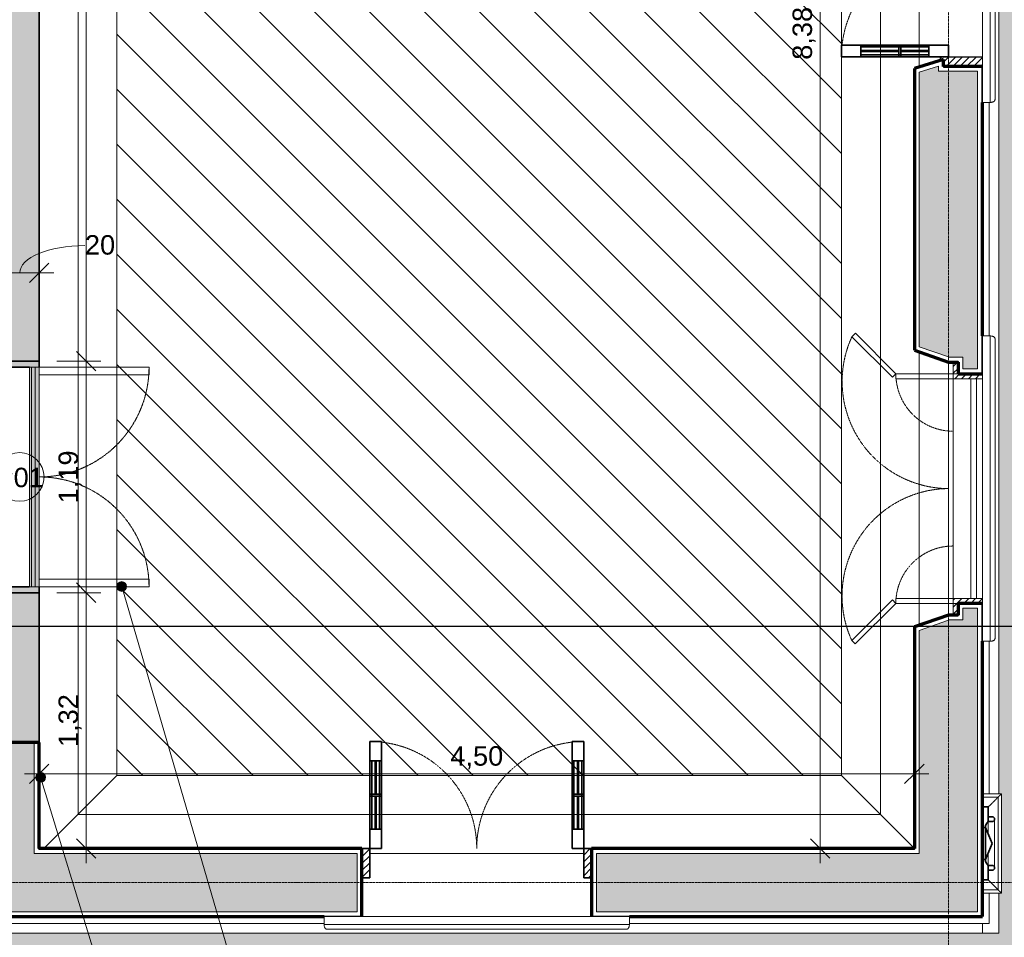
# Model space of a CAD drawing. Header units: millimetres. Extents: x -34717 to 9622, y -21919 to 4394.
# Tile 36 of 67: x -1601 to 3461, y -18455 to -13738. Entities that reach past the tile are written whole.
import ezdxf

# ---------------------------------------------------------------- set-up
doc = ezdxf.new("R2010")
doc.units = ezdxf.units.MM
for name, pattern in [('_Tracejado médio', [4, 3, -1]), ('_Tracejado pequeno', [2.25, 1.5, -0.75]), ('_Traço - ponto', [16, 12, -2, 0, -2])]:
    doc.linetypes.add(name, pattern=pattern)
for name, color, linetype, lineweight in [('A-ANNO-DIMS', 211, 'Continuous', 9), ('A-ANNO-DIMS-50', 211, 'Continuous', 9), ('A-DOOR', 31, 'Continuous', 25), ('A-DOOR-FRAM', 31, 'Continuous', 25), ('A-DOOR-HDLN', 31, 'Continuous', 25), ('A-DOOR-IDEN', 31, 'Continuous', 9), ('A-FLOR', 192, 'Continuous', 25), ('A-FLOR-PATT', 8, 'Continuous', 25), ('A-GENM', 13, 'Continuous', 25), ('A-GLAZ', 151, 'Continuous', 18), ('A-GLAZ-HDLN', 1, '_Tracejado pequeno', 18), ('A-WALL', 113, 'Continuous', 25), ('A-WALL-PATT', 111, 'Continuous', 25), ('G-ANNO-SYMB', 111, 'Continuous', 9), ('G-ANNO-TEXT', 231, 'Continuous', 9), ('S-GRID', 1, 'Continuous', 9)]:
    doc.layers.add(name, color=color, linetype=linetype, lineweight=lineweight)
doc.styles.add('Arial_4', font='arial.ttf', dxfattribs={"height": 100})
doc.dimstyles.new('Diagonal_-_2_0mm_Arial', dxfattribs={"dimscale": 304.8, "dimtxt": 102.02594, "dimasz": 0.328084, "dimexe": 0.246063, "dimexo": 0.0625, "dimgap": 0.024606, "dimtad": 1, "dimlfac": 0.001, "dimrnd": 0.01, "dimzin": 0, "dimdsep": 46, "dimtxsty": 'Arial_4', "dimblk1": 'OBLIQUE', "dimblk2": 'OBLIQUE', "dimsah": 1, "dimcen": 0.09, "dimdle": 0.246063, "dimadec": 0, "dimazin": 0, "dimtfac": 1, "dimtdec": 4, "dimtix": 1, "dimtmove": 0, "dimatfit": 3, "dimfxl": 0.492126, "dimfxlon": 1, "dimtvp": 1, "dimtolj": 1, "dimtzin": 0, "dimarcsym": 2})
doc.dimstyles.new('Diagonal_-_2_0mm_Arial_1', dxfattribs={"dimscale": 304.8, "dimtxt": 102.02594, "dimasz": 0.328084, "dimexe": 0.246063, "dimexo": 0.0625, "dimgap": 0.024606, "dimtad": 1, "dimdec": 0, "dimlfac": 0.1, "dimdsep": 46, "dimtxsty": 'Arial_4', "dimblk1": 'OBLIQUE', "dimblk2": 'OBLIQUE', "dimsah": 1, "dimcen": 0.09, "dimdle": 0.246063, "dimadec": 0, "dimazin": 0, "dimtfac": 1, "dimtdec": 4, "dimtix": 1, "dimtmove": 1, "dimatfit": 3, "dimfxl": 0.492126, "dimfxlon": 1, "dimtvp": 1, "dimtolj": 1, "dimtzin": 0, "dimarcsym": 2})
pattern_1 = [(135, (-15548.366, -3173.885), (-17.67767, -17.67767), [])]

# ---------------------------------------------------------------- blocks, each defined once
blk = doc.blocks.new('Door_CV_Sem Chanfre - Door_CV_Sem Chanfre-V3-PLANTA TÉRREO - MANTER _ DEMOLIR')
at = {"layer": 'A-DOOR', "lineweight": 18}
h = blk.add_hatch(dxfattribs=at)
h.set_pattern_fill('FP_3', color=256, style=0, pattern_type=2)
h.set_pattern_definition([(45, (-748.885, 17573.492), (-17.67767, 17.67767), [])])
h.paths.add_polyline_path([(550, 25), (590, 25), (590, 175), (550, 175), (550, 152.6)], flags=0)
h.paths.add_polyline_path([(-550, 25), (-550, 175), (-590, 175), (-590, 25), (-551.1, 25)], flags=0)
at = {"layer": 'A-DOOR', "lineweight": 35}
for p, q in [((-490, 725), (-550, 725)), ((-550, 725), (-550, 625)), ((-490, 625), (-490, 725)), ((490, 625), (490, 725)), ((490, 725), (550, 725)), ((550, 725), (550, 625)), ((-550, 625), (-550, 275)), ((-490, 625), (-550, 625)), ((-540, 625), (-540, 275)), ((-522.5, 455), (-522.5, 625)), ((-517.5, 625), (-517.5, 455)), ((-500, 275), (-500, 625)), ((-490, 275), (-490, 625)), ((490, 275), (490, 625)), ((490, 625), (550, 625)), ((500, 275), (500, 625)), ((517.5, 625), (517.5, 455)), ((522.5, 455), (522.5, 625)), ((540, 625), (540, 275)), ((550, 625), (550, 275)), ((-490, 455), (-550, 455)), ((-550, 445), (-490, 445)), ((-522.5, 445), (-522.5, 275)), ((-517.5, 275), (-517.5, 445)), ((490, 455), (550, 455)), ((550, 445), (490, 445)), ((517.5, 275), (517.5, 445)), ((522.5, 445), (522.5, 275)), ((-550, 275), (-550, 175)), ((-550, 275), (-490, 275)), ((-490, 175), (-490, 275)), ((550, 275), (490, 275)), ((490, 175), (490, 275)), ((550, 275), (550, 175)), ((-590, 175), (-550, 175)), ((-550, 175), (-490, 175)), ((-550, 175), (-550, 25)), ((550, 175), (490, 175)), ((550, 175), (590, 175)), ((550, 25), (550, 175)), ((-550, 25), (-590, 25)), ((590, 25), (550, 25))]:
    blk.add_line(p, q, dxfattribs=at)
at = {"layer": 'A-DOOR-HDLN', "linetype": '_Tracejado pequeno', "lineweight": 18}
for centre, start, end in [((-550, 175), 0, 83.7371), ((550, 175), 96.2629, 180)]:
    blk.add_arc(centre, 550, start, end, dxfattribs=at)
blk = doc.blocks.new('porta dupla - P01 - 1_19 x 2_60 m-4336728-PLANTA TÉRREO - MANTER _ DEMOLIR')
at = {"layer": 'A-DOOR', "linetype": '_Tracejado médio', "lineweight": 18}
h = blk.add_hatch(color=21, dxfattribs=at)
h.paths.add_polyline_path([(595, 100), (565, 100), (565, -50), (595, -50), (595, 80)], flags=0)
h.paths.add_polyline_path([(-565, 80), (-565, 100), (-595, 100), (-595, -50), (-565, -50), (-565, 60)], flags=0)
h = blk.add_hatch(color=41, dxfattribs=at)
h.paths.add_polyline_path([(565, 60), (-565, 60), (-565, 50), (565, 50)], flags=0)
h.paths.add_polyline_path([(565, 100), (-565, 100), (-565, 80), (565, 80)], flags=0)
blk.add_hatch(color=41, dxfattribs=at).paths.add_polyline_path([(565, 80), (-565, 80), (-565, 60), (565, 60)], flags=0)
at = {"layer": 'A-DOOR', "color": 40, "linetype": '_Tracejado médio', "lineweight": 18}
for p, q in [((-525, 665), (-565, 665)), ((-565, 665), (-565, 100)), ((-525, 100), (-525, 665)), ((525, 100), (525, 665)), ((525, 665), (565, 665)), ((565, 665), (565, 100)), ((-565, 100), (-525, 100)), ((-565, 100), (565, 100)), ((-565, 100), (-565, 80)), ((-565, 80), (565, 80)), ((-565, 80), (-565, 60)), ((-565, 60), (-565, 50)), ((-565, 60), (565, 60)), ((565, 100), (525, 100)), ((565, 100), (565, 80)), ((565, 60), (565, 80)), ((565, 60), (565, 50)), ((565, 50), (-565, 50))]:
    blk.add_line(p, q, dxfattribs=at)
at = {"layer": 'A-DOOR', "color": 30, "linetype": '_Tracejado médio', "lineweight": 35}
for p, q in [((-595, 100), (-565, 100)), ((565, 100), (595, 100)), ((-565, 50), (-565, -50)), ((565, -50), (565, 50)), ((-565, -50), (-595, -50)), ((595, -50), (565, -50))]:
    blk.add_line(p, q, dxfattribs=at)
at = {"layer": 'A-DOOR-HDLN', "color": 40, "linetype": '_Tracejado médio', "lineweight": 18}
for centre, start, end in [((-565, 100), 360, 90), ((565, 100), 90, 180)]:
    blk.add_arc(centre, 565, start, end, dxfattribs=at)
blk = doc.blocks.new('Door_CV - Door_CV-4334276-PLANTA TÉRREO - MANTER _ DEMOLIR')
at = {"layer": 'A-DOOR', "lineweight": 18}
h = blk.add_hatch(dxfattribs=at)
h.set_pattern_fill('FP_5', color=256, style=0, pattern_type=2)
h.set_pattern_definition([(315, (12778.496, 3173.885), (17.67767, 17.67767), [])])
h.paths.add_polyline_path([(-600, -172.5), (-600, -175), (-550, -175), (-550, 40), (-569.5, 40), (-565, 25), (-600, 25), (-600, 0)], flags=0)
h.paths.add_polyline_path([(550, -175), (600, -175), (600, 25), (565, 25), (569.5, 40), (550, 40), (550, 25)], flags=0)
at = {"layer": 'A-DOOR', "lineweight": 35}
for p, q in [((-550, 450), (-550, 550)), ((-550, 550), (-490, 550)), ((-490, 550), (-490, 450)), ((490, 550), (490, 450)), ((550, 550), (490, 550)), ((550, 450), (550, 550)), ((-550, 100), (-550, 450)), ((-550, 450), (-490, 450)), ((-540, 100), (-540, 450)), ((-522.5, 450), (-522.5, 255)), ((-517.5, 255), (-517.5, 450)), ((-500, 450), (-500, 100)), ((-490, 450), (-490, 100)), ((490, 450), (490, 100)), ((550, 450), (490, 450)), ((500, 450), (500, 100)), ((517.5, 255), (517.5, 450)), ((522.5, 450), (522.5, 255)), ((540, 100), (540, 450)), ((550, 100), (550, 450)), ((-550, 255), (-490, 255)), ((550, 255), (490, 255)), ((-490, 245), (-550, 245)), ((-522.5, 100), (-522.5, 245)), ((-517.5, 245), (-517.5, 100)), ((490, 245), (550, 245)), ((517.5, 245), (517.5, 100)), ((522.5, 100), (522.5, 245)), ((-490, 100), (-550, 100)), ((-550, 0), (-550, 100)), ((-490, 100), (-490, 0)), ((490, 100), (490, 0)), ((490, 100), (550, 100)), ((550, 0), (550, 100)), ((-490, 0), (-550, 0)), ((490, 0), (550, 0))]:
    blk.add_line(p, q, dxfattribs=at)
at = {"layer": 'A-DOOR-FRAM'}
for p, q in [((-569.5, 40), (-550, 40)), ((-550, 40), (-550, -175)), ((550, -175), (550, 40)), ((550, 40), (569.5, 40))]:
    blk.add_line(p, q, dxfattribs=at)
at = {"layer": 'A-DOOR-HDLN', "linetype": '_Tracejado pequeno', "lineweight": 18}
for centre, start, end in [((-550, 0), 0, 90), ((550, 0), 96.2629, 180)]:
    blk.add_arc(centre, 550, start, end, dxfattribs=at)
blk = doc.blocks.new('Window_CV - Window_CV - 2 divisões-4329175-PLANTA TÉRREO - MANTER _ DEMOLIR')
at = {"layer": 'A-GLAZ'}
h = blk.add_hatch(dxfattribs=at)
h.set_pattern_fill('FP_17', color=256, style=0, pattern_type=2)
h.set_pattern_definition(pattern_1)
h.paths.add_polyline_path([(590, 145), (590, 175), (565, 175), (565, 25), (590, 25), (590, 115)], flags=0)
h.paths.add_polyline_path([(-565, 25), (-565, 175), (-590, 175), (-590, 25)], flags=0)
h = blk.add_hatch(dxfattribs=at)
h.set_pattern_fill('FP_17', color=256, style=0, pattern_type=2)
h.set_pattern_definition(pattern_1)
h.paths.add_polyline_path([(650, 25), (650, 50), (590, 50), (590, 25), (625, 25)], flags=0)
h.paths.add_polyline_path([(-590, 25), (-590, 50), (-650, 50), (-650, 25)], flags=0)
for p, q in [((-565, 145), (-565, 175)), ((565, 175), (565, 145)), ((-565, 145), (-565, 115)), ((565, 145), (-565, 145)), ((-565, 25), (-565, 115)), ((565, 115), (-565, 115)), ((565, 115), (565, 145)), ((565, 115), (565, 25)), ((-650, 25), (-590, 25)), ((-590, 25), (-590, 50)), ((-590, 50), (-590, 25)), ((-590, -269.6), (-590, 25)), ((-590, 25), (-565, 25)), ((-590, 25), (-565, 25)), ((-565, 25), (-565, -269.6)), ((565, 25), (-565, 25)), ((565, 25), (565, -270.4)), ((590, 25), (565, 25)), ((565, 25), (590, 25)), ((590, 50), (590, 25)), ((590, 25), (590, 50)), ((590, -270.4), (590, 25)), ((590, 25), (650, 25)), ((-798.6, -478.2), (-590, -269.6)), ((-572.3, -287.3), (-780.9, -495.9)), ((-590, -269.6), (-572.3, -287.3)), ((-565, -269.6), (-590, -269.6)), ((565, -270.4), (590, -270.4)), ((590, -270.4), (572.3, -288.1)), ((572.3, -288.1), (780.9, -496.7)), ((798.6, -479), (590, -270.4)), ((-780.9, -495.9), (-798.6, -478.2)), ((780.9, -496.7), (798.6, -479))]:
    blk.add_line(p, q, dxfattribs=at)
at = {"layer": 'A-GLAZ-HDLN'}
for centre, radius, start, end in [((-590, 25), 295, 274.8614, 360), ((590, 25), 295, 180, 265.1386), ((-550.7, 4.5), 550.8, 245.2954, 359.5346), ((551.4, 4.8), 551.5, 180.4963, 294.5899)]:
    blk.add_arc(centre, radius, start, end, dxfattribs=at)
blk = doc.blocks.new('Generic Models 17 - Generic Models 17-3093004-PLANTA TÉRREO - MANTER _ DEMOLIR')
at = {"layer": 'A-GENM', "lineweight": 18}
for p, q in [((3446.4, -17717.4), (3348.9, -17717.4)), ((3446.4, -18227.4), (3446.4, -17717.4)), ((3348.9, -17734.8), (3429, -17734.8)), ((3429, -17734.8), (3429, -18210)), ((3378.9, -17859.9), (3378.9, -17925.3)), ((3378.9, -17859.9), (3378.9, -17925.3)), ((3411.4, -18097.4), (3411.4, -17847.4)), ((3378.9, -18019.6), (3378.9, -18084.9)), ((3378.9, -18019.6), (3378.9, -18084.9)), ((3429, -18210), (3348.9, -18210)), ((3348.9, -18227.4), (3446.4, -18227.4))]:
    blk.add_line(p, q, dxfattribs=at)
at = {"layer": 'A-GENM', "lineweight": 35}
for p, q in [((3378.9, -17784.9), (3348.9, -17784.9)), ((3348.9, -17784.9), (3348.9, -17889.9)), ((3378.9, -17859.9), (3378.9, -17784.9)), ((3398.9, -17834.9), (3378.9, -17834.9)), ((3378.9, -17834.9), (3378.9, -17859.9)), ((3378.9, -17859.9), (3398.9, -17859.9)), ((3348.9, -17889.9), (3363.9, -17889.9)), ((3363.9, -17889.9), (3348.9, -17889.9)), ((3348.9, -17889.9), (3348.9, -18054.9)), ((3363.9, -17889.9), (3363.9, -18054.9)), ((3398.9, -17972.4), (3363.9, -17889.9)), ((3363.9, -18054.9), (3363.9, -17889.9)), ((3363.9, -18054.9), (3398.9, -17972.4)), ((3363.9, -18054.9), (3348.9, -18054.9)), ((3348.9, -18054.9), (3348.9, -18159.9)), ((3348.9, -18054.9), (3363.9, -18054.9)), ((3378.9, -18159.9), (3378.9, -18084.9)), ((3398.9, -18084.9), (3378.9, -18084.9)), ((3378.9, -18084.9), (3378.9, -18109.9)), ((3378.9, -18109.9), (3398.9, -18109.9)), ((3348.9, -18159.9), (3378.9, -18159.9))]:
    blk.add_line(p, q, dxfattribs=at)
for centre, radius, start, end in [((3404.8, -17891.6), 40.9, 129.2424, 177.6275), ((3398.9, -17847.4), 12.5, 270, 90), ((3404.8, -18053.2), 40.9, 182.3725, 230.7576), ((3398.9, -18097.4), 12.5, 270, 90)]:
    blk.add_arc(centre, radius, start, end, dxfattribs=at)
at = {"layer": 'A-GENM', "lineweight": 18}
for points, knots in [([(3446.4, -17717.4), (3446.4, -17717.4), (3446, -17717.8), (3444.9, -17718.9), (3443.8, -17720), (3442.5, -17721.3), (3441.4, -17722.4), (3440.2, -17723.5), (3438.6, -17725.2), (3436.8, -17727), (3435.2, -17728.5), (3433.6, -17730.2), (3431.6, -17732.2), (3429.9, -17733.9), (3429, -17734.8)], [0.5, 0.5, 0.5, 0.5, 0.5833333, 0.625, 0.6666667, 0.7083333, 0.7291667, 0.75, 0.7916667, 0.8333333, 0.8541667, 0.875, 0.9166667, 0.957815, 0.957815, 0.957815, 0.957815]), ([(3429, -17734.8), (3429, -17734.8), (3427.8, -17736), (3423.6, -17740.2), (3418.8, -17745), (3414.6, -17749.2), (3409.7, -17754.1), (3404.3, -17759.5), (3398.4, -17765.4), (3390.1, -17773.7), (3383.4, -17780.3), (3378.9, -17784.9)], [0, 0, 0, 0, 0.166667, 0.333333, 0.416667, 0.5, 0.583333, 0.666667, 0.75, 0.833333, 1, 1, 1, 1]), ([(3398.9, -17859.9), (3400, -17859.9), (3401.6, -17859.7), (3403.7, -17859), (3405.2, -17858.3), (3406.3, -17857.5), (3407.1, -17856.8), (3407.9, -17856.1), (3408.8, -17855), (3409.6, -17853.9), (3410.1, -17852.9), (3410.4, -17852.2), (3410.7, -17851.4), (3411, -17850.6), (3411.2, -17849.8), (3411.3, -17849), (3411.4, -17848.2), (3411.4, -17847.4), (3411.4, -17846.6), (3411.3, -17845.8), (3411.2, -17845), (3411, -17844.2), (3410.7, -17843.4), (3410.4, -17842.6), (3410.1, -17841.9), (3409.7, -17841.2), (3409.3, -17840.5), (3408.7, -17839.6), (3407.9, -17838.7), (3407.1, -17838), (3406.3, -17837.3), (3405.2, -17836.6), (3403.7, -17835.8), (3401.6, -17835.1), (3400, -17834.9), (3398.9, -17834.9)], [0, 0, 0, 0, 0.083333, 0.125, 0.166667, 0.208333, 0.229167, 0.25, 0.291667, 0.333333, 0.354167, 0.375, 0.395833, 0.416667, 0.4375, 0.458333, 0.479167, 0.5, 0.520833, 0.541667, 0.5625, 0.583333, 0.604167, 0.625, 0.645833, 0.666667, 0.6875, 0.708333, 0.75, 0.770833, 0.791667, 0.833333, 0.875, 0.916667, 1, 1, 1, 1]), ([(3398.9, -18084.9), (3400, -18084.9), (3401.6, -18085.1), (3403.7, -18085.8), (3405.2, -18086.6), (3406.3, -18087.3), (3407.1, -18088), (3407.9, -18088.7), (3408.8, -18089.8), (3409.6, -18090.9), (3410.1, -18091.9), (3410.4, -18092.6), (3410.7, -18093.4), (3411, -18094.2), (3411.2, -18095), (3411.3, -18095.8), (3411.4, -18096.6), (3411.4, -18097.4), (3411.4, -18098.2), (3411.3, -18099), (3411.2, -18099.9), (3411, -18100.6), (3410.7, -18101.4), (3410.4, -18102.2), (3410.1, -18102.9), (3409.7, -18103.7), (3409.3, -18104.4), (3408.7, -18105.2), (3407.9, -18106.1), (3407.1, -18106.8), (3406.3, -18107.5), (3405.2, -18108.3), (3403.7, -18109), (3401.6, -18109.7), (3400, -18109.9), (3398.9, -18109.9)], [0, 0, 0, 0, 0.083333, 0.125, 0.166667, 0.208333, 0.229167, 0.25, 0.291667, 0.333333, 0.354167, 0.375, 0.395833, 0.416667, 0.4375, 0.458333, 0.479167, 0.5, 0.520833, 0.541667, 0.5625, 0.583333, 0.604167, 0.625, 0.645833, 0.666667, 0.6875, 0.708333, 0.75, 0.770833, 0.791667, 0.833333, 0.875, 0.916667, 1, 1, 1, 1]), ([(3429, -18210), (3429, -18210), (3427.8, -18208.8), (3423.6, -18204.7), (3418.8, -18199.9), (3414.6, -18195.6), (3409.7, -18190.7), (3404.3, -18185.3), (3398.4, -18179.4), (3390, -18171.1), (3383.5, -18164.4), (3378.9, -18159.9)], [0, 0, 0, 0, 0.166667, 0.333333, 0.416667, 0.5, 0.583333, 0.666667, 0.75, 0.833333, 1, 1, 1, 1]), ([(3446.4, -18227.4), (3446.4, -18227.4), (3446, -18227.1), (3444.9, -18225.9), (3443.8, -18224.8), (3442.5, -18223.6), (3441.4, -18222.5), (3440.2, -18221.3), (3438.6, -18219.6), (3436.8, -18217.8), (3435.2, -18216.3), (3433.6, -18214.7), (3431.6, -18212.6), (3429.9, -18210.9), (3429, -18210)], [0.5, 0.5, 0.5, 0.5, 0.5833333, 0.625, 0.6666667, 0.7083333, 0.7291667, 0.75, 0.7916667, 0.8333333, 0.8541667, 0.875, 0.9166667, 0.957815, 0.957815, 0.957815, 0.957815])]:
    blk.add_open_spline(points, degree=3, knots=knots, dxfattribs=at)
blk = doc.blocks.new('ornamento esquadrias - ornamento esquadrias-4133635-PLANTA TÉRREO - MANTER _ DEMOLIR')
at = {"layer": 'A-GENM', "lineweight": 18}
for p, q in [((3348.9, -6098.2), (3348.9, -4528.8)), ((3348.9, -4528.8), (3388.9, -4528.8)), ((3388.9, -4528.8), (3388.9, -6098.2)), ((3413.9, -6081.1), (3413.9, -4545.8)), ((3348.9, -6098.2), (3388.9, -6098.2))]:
    blk.add_line(p, q, dxfattribs=at)
for points, knots in [([(3388.9, -4528.8), (3391.1, -4528.8), (3394.4, -4529), (3398.5, -4529.7), (3401.4, -4530.4), (3404, -4531.3), (3406.4, -4532.4), (3408.1, -4533.5), (3409.3, -4534.5), (3410.6, -4535.8), (3411.6, -4537.2), (3412.4, -4538.6), (3412.8, -4539.5), (3413.3, -4540.8), (3413.6, -4542.4), (3413.9, -4544.5), (3413.9, -4546.2), (3413.8, -4547.4)], [0, 0, 0, 0, 0.142857, 0.214286, 0.285714, 0.357143, 0.428571, 0.5, 0.535714, 0.571429, 0.678571, 0.705357, 0.732143, 0.785714, 0.839286, 0.892857, 1, 1, 1, 1]), ([(3413.8, -6079.6), (3414, -6081.1), (3413.9, -6083.4), (3413.3, -6086.2), (3412.7, -6087.9), (3412, -6089.1), (3411.3, -6090.3), (3410.4, -6091.5), (3409.3, -6092.5), (3408.1, -6093.5), (3406.6, -6094.5), (3404.7, -6095.4), (3402.1, -6096.4), (3399.3, -6097.2), (3396.2, -6097.7), (3393, -6098.1), (3390.6, -6098.2), (3388.9, -6098.2)], [0, 0, 0, 0, 0.142857, 0.214286, 0.285714, 0.321429, 0.357143, 0.428571, 0.464286, 0.5, 0.571429, 0.625, 0.678571, 0.785714, 0.839286, 0.892857, 1, 1, 1, 1])]:
    blk.add_open_spline(points, degree=3, knots=knots, dxfattribs=at)
blk = doc.blocks.new('Embasamento - Embasamento-4325691-PLANTA TÉRREO - MANTER _ DEMOLIR')
at = {"layer": 'A-GENM', "lineweight": 18}
for p, q in [((3383.9, -15363.7), (3383.9, -14163.2)), ((3383.9, -17717.4), (3383.9, -16933.1)), ((3383.9, -18383.5), (3383.9, -18227.4)), ((-1896.4, -18383.5), (-35.8, -18383.5)), ((1533.6, -18383.5), (3383.9, -18383.5))]:
    blk.add_line(p, q, dxfattribs=at)
blk = doc.blocks.new('DIMBLOCK25-PLANTA TÉRREO - MANTER _ DEMOLIR')
at = {"layer": 'A-ANNO-DIMS-50'}
for p, q in [((-1701.1, -14889.3), (-1701.1, -15114.3)), ((-1701.1, -15039.3), (-1701.1, -14889.3)), ((-1501.1, -14889.3), (-1501.1, -15114.3)), ((-1501.1, -15039.3), (-1501.1, -14889.3)), ((-1701.1, -15039.3), (-1426.1, -15039.3))]:
    blk.add_line(p, q, dxfattribs=at)
at = {"layer": 'A-ANNO-DIMS-50', "lineweight": 18}
for p, q in [((-1701.1, -15039.3), (-1651.1, -14989.3)), ((-1501.1, -15039.3), (-1451.1, -14989.3)), ((-1701.1, -15039.3), (-1751.1, -15089.3)), ((-1501.1, -15039.3), (-1551.1, -15089.3))]:
    blk.add_line(p, q, dxfattribs=at)
at = {"layer": 'A-ANNO-DIMS-50'}
blk.add_ellipse((-1265.7, -15039.3), major_axis=(-335.4, 0), ratio=0.417402, start_param=4.712389, end_param=6.283185, dxfattribs=at)
at = {"layer": 'A-ANNO-DIMS-50', "color": 0, "insert": (-1265.7, -14845.6), "char_height": 100, "width": 186.088, "attachment_point": 1, "line_spacing_factor": 0.941778, "style": 'Arial_4'}
blk.add_mtext('20', dxfattribs=at)
blk = doc.blocks.new('_Oblique')
at = {"color": 0, "linetype": 'ByBlock', "lineweight": -2}
blk.add_line((-0.5, -0.5), (0.5, 0.5), dxfattribs=at)
blk = doc.blocks.new('DIMBLOCK31-PLANTA TÉRREO - MANTER _ DEMOLIR')
at = {"layer": 'A-ANNO-DIMS-50'}
for p, q in [((2364.7, -9618.5), (2589.7, -9618.5)), ((2514.7, -9618.5), (2364.7, -9618.5)), ((2514.7, -18073.5), (2514.7, -9618.5)), ((2364.7, -17998.5), (2589.7, -17998.5)), ((2514.7, -17998.5), (2364.7, -17998.5))]:
    blk.add_line(p, q, dxfattribs=at)
at = {"layer": 'A-ANNO-DIMS-50', "lineweight": 18}
for p, q in [((2514.7, -9618.5), (2464.7, -9568.5)), ((2514.7, -9618.5), (2564.7, -9668.5)), ((2514.7, -17998.5), (2464.7, -17948.5)), ((2514.7, -17998.5), (2564.7, -18048.5))]:
    blk.add_line(p, q, dxfattribs=at)
at = {"layer": 'A-ANNO-DIMS-50', "color": 0, "insert": (2372.7, -13944.2), "char_height": 100, "width": 325.653, "attachment_point": 1, "rotation": 90, "line_spacing_factor": 0.941778, "style": 'Arial_4'}
blk.add_mtext('8,38', dxfattribs=at)
blk = doc.blocks.new('DIMBLOCK137-PLANTA TÉRREO - MANTER _ DEMOLIR')
at = {"layer": 'A-ANNO-DIMS-50'}
for p, q in [((-1501.1, -17464.5), (-1501.1, -17689.5)), ((-1501.1, -17614.5), (-1501.1, -17464.5)), ((2998.9, -17464.5), (2998.9, -17689.5)), ((2998.9, -17614.5), (2998.9, -17464.5)), ((-1576.1, -17614.5), (3073.9, -17614.5))]:
    blk.add_line(p, q, dxfattribs=at)
at = {"layer": 'A-ANNO-DIMS-50', "lineweight": 18}
for p, q in [((-1501.1, -17614.5), (-1451.1, -17564.5)), ((2998.9, -17614.5), (3048.9, -17564.5)), ((-1501.1, -17614.5), (-1551.1, -17664.5)), ((2998.9, -17614.5), (2948.9, -17664.5))]:
    blk.add_line(p, q, dxfattribs=at)
at = {"layer": 'A-ANNO-DIMS-50', "color": 0, "insert": (613.2, -17472.5), "char_height": 100, "width": 325.653, "attachment_point": 1, "line_spacing_factor": 0.941778, "style": 'Arial_4'}
blk.add_mtext('4,50', dxfattribs=at)
blk = doc.blocks.new('DIMBLOCK138-PLANTA TÉRREO - MANTER _ DEMOLIR')
at = {"layer": 'A-ANNO-DIMS-50', "lineweight": 18}
for p, q in [((-1259.3, -16683.5), (-1309.3, -16633.5)), ((-1259.3, -16683.5), (-1209.3, -16733.5)), ((-1259.3, -17998.5), (-1309.3, -17948.5)), ((-1259.3, -17998.5), (-1209.3, -18048.5))]:
    blk.add_line(p, q, dxfattribs=at)
at = {"layer": 'A-ANNO-DIMS-50'}
for p, q in [((-1409.3, -16683.5), (-1184.3, -16683.5)), ((-1259.3, -16683.5), (-1409.3, -16683.5)), ((-1259.3, -18073.5), (-1259.3, -16683.5)), ((-1409.3, -17998.5), (-1184.3, -17998.5)), ((-1259.3, -17998.5), (-1409.3, -17998.5))]:
    blk.add_line(p, q, dxfattribs=at)
at = {"layer": 'A-ANNO-DIMS-50', "color": 0, "insert": (-1401.3, -17476.7), "char_height": 100, "width": 325.653, "attachment_point": 1, "rotation": 90, "line_spacing_factor": 0.941778, "style": 'Arial_4'}
blk.add_mtext('1,32', dxfattribs=at)
blk = doc.blocks.new('DIMBLOCK139-PLANTA TÉRREO - MANTER _ DEMOLIR')
at = {"layer": 'A-ANNO-DIMS-50', "lineweight": 18}
for p, q in [((-1259.3, -15493.5), (-1309.3, -15443.5)), ((-1259.3, -15493.5), (-1209.3, -15543.5)), ((-1259.3, -16683.5), (-1309.3, -16633.5)), ((-1259.3, -16683.5), (-1209.3, -16733.5))]:
    blk.add_line(p, q, dxfattribs=at)
at = {"layer": 'A-ANNO-DIMS-50'}
for p, q in [((-1409.3, -15493.5), (-1184.3, -15493.5)), ((-1259.3, -15493.5), (-1409.3, -15493.5)), ((-1259.3, -16683.5), (-1259.3, -15493.5)), ((-1409.3, -16683.5), (-1184.3, -16683.5)), ((-1259.3, -16683.5), (-1409.3, -16683.5))]:
    blk.add_line(p, q, dxfattribs=at)
at = {"layer": 'A-ANNO-DIMS-50', "color": 0, "insert": (-1401.3, -16224.2), "char_height": 100, "width": 325.653, "attachment_point": 1, "rotation": 90, "line_spacing_factor": 0.941778, "style": 'Arial_4'}
blk.add_mtext('1,19', dxfattribs=at)
blk = doc.blocks.new('DIMBLOCK140-PLANTA TÉRREO - MANTER _ DEMOLIR')
at = {"layer": 'A-ANNO-DIMS-50'}
for p, q in [((-1259.3, -15493.5), (-1259.3, -9543.5)), ((-1409.3, -9618.5), (-1184.3, -9618.5)), ((-1259.3, -9618.5), (-1409.3, -9618.5)), ((-1409.3, -15493.5), (-1184.3, -15493.5)), ((-1259.3, -15493.5), (-1409.3, -15493.5))]:
    blk.add_line(p, q, dxfattribs=at)
at = {"layer": 'A-ANNO-DIMS-50', "lineweight": 18}
for p, q in [((-1259.3, -9618.5), (-1309.3, -9568.5)), ((-1259.3, -9618.5), (-1209.3, -9668.5)), ((-1259.3, -15493.5), (-1309.3, -15443.5)), ((-1259.3, -15493.5), (-1209.3, -15543.5))]:
    blk.add_line(p, q, dxfattribs=at)
at = {"layer": 'A-ANNO-DIMS-50', "color": 0, "insert": (-1401.3, -12691.7), "char_height": 100, "width": 325.653, "attachment_point": 1, "rotation": 90, "line_spacing_factor": 0.941778, "style": 'Arial_4'}
blk.add_mtext('5,87', dxfattribs=at)
blk = doc.blocks.new('TAG-Porta - Ref_ Porta-2416850-PLANTA TÉRREO - MANTER _ DEMOLIR')
at = {"layer": 'A-DOOR-IDEN'}
blk.add_circle((0, 0), 2.5, dxfattribs=at)

msp = doc.modelspace()

# ---------------------------------------------------------------- hatches: boundary and pattern name
at = {"layer": 'A-FLOR-PATT', "lineweight": 18}
msp.add_hatch(color=41, dxfattribs=at).paths.add_polyline_path([(3551.996, -20085.566), (3694.478, -20010.089), (3830.764, -19923.925), (3960.054, -19827.579), (4081.587, -19721.618), (4194.652, -19606.664), (4298.584, -19483.39), (4392.773, -19352.522), (4476.667, -19214.827), (4549.773, -19071.113), (4611.661, -18922.223), (4661.969, -18769.033), (4700.401, -18612.441), (4726.731, -18453.366), (4726.731, -3058.492), (3433.885, -3058.492), (3433.885, -3282.564), (3446.385, -3282.564), (3446.385, -3792.564), (3433.885, -3792.564), (3433.885, -17717.408), (3446.385, -17717.408), (3446.385, -18227.408), (3433.885, -18227.408), (3433.885, -18433.492), (-3425.975, -18433.492), (-3425.975, -20085.566), (2094.876, -20085.566)], flags=0)
h = msp.add_hatch(dxfattribs=at)
h.set_pattern_fill('FP_31', color=256, style=0, pattern_type=2)
h.set_pattern_definition([(90, (-15701.11, -13207.68), (-200, 1e-14), [])])
h.paths.add_polyline_path([(-1501.115, -17998.492), (-1476.115, -17998.492), (-1101.115, -17623.492), (-1101.115, -10018.492), (-1501.115, -9618.689), (-1501.115, -17453.492)], flags=0)
h = msp.add_hatch(dxfattribs=at)
h.set_pattern_fill('FP_33', color=256, style=0, pattern_type=2)
h.set_pattern_definition([(270, (12423.89, -7136.11), (200, 1e-14), [])])
h.paths.add_polyline_path([(2998.885, -17998.492), (2998.885, -16859.616), (3023.885, -16850.866), (3023.885, -15445.866), (2998.885, -15437.116), (2998.885, -13988.496), (3023.885, -13980.996), (3023.885, -12775.996), (2998.885, -12768.496), (2998.885, -11559.742), (3023.885, -11550.992), (3023.885, -10145.992), (2998.885, -10137.242), (2998.885, -9643.492), (2623.885, -10018.492), (2623.885, -17623.492), (2727.241, -17726.847)], flags=0)
h = msp.add_hatch(dxfattribs=at)
h.set_pattern_fill('FP_23', color=256, style=0, pattern_type=2)
h.set_pattern_definition([(315, (-7844.11, -11029.7), (141.4214, 141.4214), [])])
h.paths.add_polyline_path([(830.147, -17623.492), (2623.885, -17623.492), (2623.885, -10018.492), (-1101.115, -10018.492), (-1101.115, -17623.492), (-434.582, -17623.492)], flags=0)
h = msp.add_hatch(dxfattribs=at)
h.set_pattern_fill('FP_26', color=256, style=0, pattern_type=2)
h.set_pattern_definition([(0, (-129, 376.5), (0, 200), [])])
h.paths.add_polyline_path([(1298.885, -18023.492), (1298.885, -17998.492), (2998.885, -17998.492), (2623.885, -17623.492), (-1101.115, -17623.492), (-1476.115, -17998.492), (198.885, -17998.492), (198.885, -18023.492), (1146.329, -18023.492)], flags=0)
at = {"layer": 'A-WALL-PATT'}
h = msp.add_hatch(color=256, dxfattribs=at)
h.paths.add_polyline_path([(3023.885, -18323.492), (3323.885, -18323.492), (3323.885, -16763.366), (3248.885, -16763.366), (3248.885, -16823.366), (3173.885, -16823.366), (3173.885, -16824.853), (3023.885, -16877.353), (3023.885, -18023.492)], flags=0)
h.paths.add_polyline_path([(3248.885, -15533.366), (3323.885, -15533.366), (3323.885, -14003.496), (3123.885, -14003.496), (3123.885, -13977.097), (3023.885, -14007.097), (3023.885, -15419.379), (3173.885, -15471.879), (3173.885, -15473.366), (3248.885, -15473.366), (3248.885, -15480.668)], flags=0)
h.paths.add_polyline_path([(3123.885, -12779.895), (3123.885, -12753.496), (3323.885, -12753.496), (3323.885, -11463.492), (3248.885, -11463.492), (3248.885, -11523.492), (3173.885, -11523.492), (3173.885, -11524.979), (3023.885, -11577.479), (3023.885, -12749.895), (3043.423, -12755.757)], flags=0)
h.paths.add_polyline_path([(3323.885, -10233.492), (3323.885, -8693.354), (3248.885, -8693.354), (3248.885, -8753.354), (3173.885, -8753.354), (3173.885, -8754.841), (3023.885, -8807.341), (3023.885, -10119.505), (3173.885, -10172.005), (3173.885, -10173.492), (3248.885, -10173.492), (3248.885, -10233.492)], flags=0)
h.paths.add_polyline_path([(3323.885, -7463.354), (3323.885, -5928.492), (3248.885, -5928.492), (3248.885, -5988.492), (3173.885, -5988.492), (3173.885, -5989.979), (3023.885, -6042.479), (3023.885, -7349.367), (3173.885, -7401.867), (3173.885, -7403.354), (3248.885, -7403.354), (3248.885, -7463.354)], flags=0)
h.paths.add_polyline_path([(3248.885, -4698.492), (3323.885, -4698.492), (3323.885, -3183.492), (3023.885, -3183.492), (3023.885, -4584.505), (3173.885, -4637.005), (3173.885, -4638.492), (3248.885, -4638.492)], flags=0)
at = {"layer": 'A-WALL-PATT', "lineweight": 18}
h = msp.add_hatch(color=21, dxfattribs=at)
h.paths.add_polyline_path([(-1699.311, -17453.492), (-1501.115, -17453.492), (-1501.115, -16683.492), (-1701.115, -16683.492), (-1701.115, -17453.492)], flags=0)
h.paths.add_polyline_path([(-1701.115, -15493.492), (-1501.115, -15493.492), (-1501.115, -10173.492), (-1701.115, -10173.492), (-1701.115, -15328.492)], flags=0)
at = {"layer": 'A-WALL-PATT'}
msp.add_hatch(color=256, dxfattribs=at).paths.add_polyline_path([(-1676.115, -18023.492), (-1526.115, -18023.492), (-1526.115, -17453.492), (-1676.115, -17453.492), (-1676.115, -18020.858)], flags=0)
h = msp.add_hatch(color=256, dxfattribs=at)
h.paths.add_polyline_path([(2998.885, -18323.492), (3023.885, -18323.492), (3023.885, -18023.492), (1363.885, -18023.492), (1363.885, -18323.492), (2727.241, -18323.492)], flags=0)
h.paths.add_polyline_path([(-118.4, -18323.492), (133.885, -18323.492), (133.885, -18023.492), (-2066.115, -18023.492), (-2066.115, -18323.492), (-434.582, -18323.492)], flags=0)
h.paths.add_polyline_path([(-3596.405, -18323.492), (-3296.115, -18323.492), (-3296.115, -18023.492), (-4727.128, -18023.492), (-4779.628, -18173.492), (-4781.115, -18173.492), (-4781.115, -18248.492), (-4841.115, -18248.492), (-4841.115, -18323.492), (-4228.77, -18323.492)], flags=0)
h.paths.add_polyline_path([(-6125.863, -18323.492), (-6071.115, -18323.492), (-6071.115, -18248.492), (-6131.115, -18248.492), (-6131.115, -18173.492), (-6132.602, -18173.492), (-6185.102, -18023.492), (-7886.115, -18023.492), (-7886.115, -18323.492), (-6442.046, -18323.492)], flags=0)
h.paths.add_polyline_path([(-9129.595, -18323.492), (-9111.115, -18323.492), (-9111.115, -18023.492), (-11471.299, -18023.492), (-11523.799, -18173.492), (-11525.286, -18173.492), (-11525.286, -18248.492), (-11585.286, -18248.492), (-11585.286, -18323.492), (-9287.686, -18323.492)], flags=0)
h.paths.add_polyline_path([(-13081.874, -18323.492), (-12815.286, -18323.492), (-12815.286, -18248.492), (-12875.286, -18248.492), (-12875.286, -18173.492), (-12876.773, -18173.492), (-12929.273, -18023.492), (-15192.128, -18023.492), (-15244.628, -18173.492), (-15246.115, -18173.492), (-15246.115, -18248.492), (-15306.115, -18248.492), (-15306.115, -18323.492), (-14346.603, -18323.492)], flags=0)
h.paths.add_polyline_path([(-16536.115, -18323.492), (-16536.115, -18248.492), (-16596.115, -18248.492), (-16596.115, -18173.492), (-16597.602, -18173.492), (-16650.102, -18023.492), (-19157.128, -18023.492), (-19209.628, -18173.492), (-19211.115, -18173.492), (-19211.115, -18248.492), (-19271.115, -18248.492), (-19271.115, -18323.492), (-16559.879, -18323.492)], flags=0)
h.paths.add_polyline_path([(-20501.115, -18323.492), (-20501.115, -18248.492), (-20561.115, -18248.492), (-20561.115, -18173.492), (-20562.602, -18173.492), (-20615.102, -18023.492), (-23882.128, -18023.492), (-23934.628, -18173.492), (-23936.115, -18173.492), (-23936.115, -18248.492), (-23996.115, -18248.492), (-23996.115, -18323.492), (-20512.158, -18323.492)], flags=0)
h.paths.add_polyline_path([(-25254.892, -18323.492), (-25226.115, -18323.492), (-25226.115, -18248.492), (-25286.115, -18248.492), (-25286.115, -18173.492), (-25287.602, -18173.492), (-25340.102, -18023.492), (-30046.115, -18023.492), (-30046.115, -18323.492), (-25412.984, -18323.492)], flags=0)
at = {"layer": 'G-ANNO-TEXT'}
h = msp.add_hatch(color=7, dxfattribs=at)
edge = h.paths.add_edge_path(flags=0)
edge.add_arc((-1076.343, -16651.593), 25, 0, 360)
h = msp.add_hatch(color=7, dxfattribs=at)
edge = h.paths.add_edge_path(flags=0)
edge.add_arc((-1493.395, -17631.985), 25, 0, 360)

# ---------------------------------------------------------------- linework, layer by layer
at = {"layer": 'A-FLOR', "color": 40, "linetype": '_Tracejado médio', "lineweight": 18}
for p, q in [((3433.885, -3792.564), (3433.885, -17717.408)), ((3433.885, -18227.408), (3433.885, -18433.492)), ((3433.885, -18433.492), (-3271.115, -18433.492))]:
    msp.add_line(p, q, dxfattribs=at)
at = {"layer": 'A-FLOR', "lineweight": 18}
for p, q in [((-1101.115, -17623.492), (-1101.115, -10018.492)), ((2623.885, -10018.492), (2623.885, -17623.492)), ((-1101.115, -17623.492), (-1476.153, -17998.529)), ((2623.885, -17623.492), (-1101.115, -17623.492)), ((2998.885, -17998.492), (2623.885, -17623.492)), ((3348.885, -18383.492), (3348.885, -18433.492))]:
    msp.add_line(p, q, dxfattribs=at)
at = {"layer": 'A-WALL', "color": 30, "linetype": '_Tracejado médio', "lineweight": 35}
for p, q in [((-1501.115, -15493.492), (-1501.115, -10173.492)), ((-1701.115, -15493.492), (-1501.115, -15493.492)), ((-1501.115, -16683.492), (-1701.115, -16683.492)), ((-1501.115, -17453.492), (-1501.115, -16683.492))]:
    msp.add_line(p, q, dxfattribs=at)
at = {"layer": 'A-WALL', "lineweight": 18}
for p, q in [((3023.885, -12775.996), (3023.885, -13980.996)), ((3146.385, -13946.856), (3001.385, -13990.356)), ((3146.385, -13980.996), (3146.385, -13946.856)), ((3001.385, -13990.356), (3001.385, -15435.342)), ((3123.885, -13977.097), (3023.885, -14007.097)), ((3023.885, -14007.097), (3023.885, -15419.379)), ((3123.885, -14003.496), (3123.885, -13977.097)), ((3323.885, -14003.496), (3123.885, -14003.496)), ((3346.385, -13980.996), (3146.385, -13980.996)), ((3323.885, -15533.366), (3323.885, -14003.496)), ((3346.385, -15555.866), (3346.385, -13980.996)), ((3001.385, -15435.342), (3173.885, -15495.717)), ((3023.885, -15419.379), (3173.885, -15471.879)), ((3023.885, -16850.866), (3023.885, -15445.866)), ((3173.885, -15473.366), (3173.885, -15471.879)), ((3173.885, -15473.366), (3248.885, -15473.366)), ((3248.885, -15473.366), (3248.885, -15533.366)), ((3173.885, -15495.866), (3226.385, -15495.866)), ((3173.885, -15498.366), (3173.885, -16798.366)), ((3226.385, -15495.866), (3226.385, -15555.866)), ((3248.885, -15533.366), (3323.885, -15533.366)), ((3226.385, -15555.866), (3346.385, -15555.866)), ((3226.385, -16740.866), (3226.385, -16800.866)), ((3346.385, -16740.866), (3226.385, -16740.866)), ((3346.385, -18345.992), (3346.385, -16740.866)), ((3173.885, -16801.014), (3001.385, -16861.389)), ((3226.385, -16800.866), (3173.885, -16800.866)), ((3248.885, -16763.366), (3248.885, -16823.366)), ((3323.885, -16763.366), (3248.885, -16763.366)), ((3323.885, -18323.492), (3323.885, -16763.366)), ((3173.885, -16824.853), (3023.885, -16877.353)), ((3173.885, -16824.853), (3173.885, -16823.366)), ((3248.885, -16823.366), (3173.885, -16823.366)), ((3001.385, -16861.389), (3001.385, -18000.992)), ((3023.885, -16877.353), (3023.885, -18023.492)), ((-1526.115, -18023.492), (-1526.115, -17453.492)), ((-1503.615, -18000.992), (-1503.615, -17453.492)), ((156.385, -18000.992), (-1503.615, -18000.992)), ((156.385, -18345.992), (156.385, -18000.992)), ((3001.385, -18000.992), (1341.385, -18000.992)), ((1341.385, -18000.992), (1341.385, -18345.992)), ((133.885, -18023.492), (-1526.115, -18023.492)), ((133.885, -18323.492), (133.885, -18023.492)), ((1298.885, -18023.492), (198.885, -18023.492)), ((3023.885, -18023.492), (1363.885, -18023.492)), ((1363.885, -18023.492), (1363.885, -18323.492)), ((-2066.115, -18323.492), (133.885, -18323.492)), ((1363.885, -18323.492), (3323.885, -18323.492)), ((-2088.615, -18345.992), (156.385, -18345.992)), ((1341.385, -18345.992), (3346.385, -18345.992))]:
    msp.add_line(p, q, dxfattribs=at)
at = {"layer": 'A-WALL', "lineweight": 70}
for p, q in [((3148.885, -13943.496), (2998.885, -13988.496)), ((3148.885, -13978.496), (3148.885, -13943.496)), ((2998.885, -13988.496), (2998.885, -15437.116)), ((3348.885, -13978.496), (3148.885, -13978.496)), ((3348.885, -15363.673), (3348.885, -14163.189)), ((2998.885, -15437.116), (3173.885, -15498.366)), ((3173.885, -15498.366), (3223.885, -15498.366)), ((3223.885, -15498.366), (3223.885, -15558.366)), ((3223.885, -15558.366), (3348.885, -15558.366)), ((3348.885, -16738.366), (3223.885, -16738.366)), ((3223.885, -16738.366), (3223.885, -16798.366)), ((3173.885, -16798.366), (2998.885, -16859.616)), ((3223.885, -16798.366), (3173.885, -16798.366)), ((2998.885, -16859.616), (2998.885, -17998.492)), ((3348.885, -18348.492), (3348.885, -16933.059)), ((-1501.115, -17453.492), (-1701.115, -17453.492)), ((-1501.115, -17998.492), (-1501.115, -17453.492)), ((158.885, -17998.492), (-1501.115, -17998.492)), ((158.885, -18348.492), (158.885, -17998.492)), ((2998.885, -17998.492), (1338.885, -17998.492)), ((1338.885, -17998.492), (1338.885, -18348.492)), ((-1896.422, -18348.492), (-35.808, -18348.492)), ((1533.578, -18348.492), (3348.885, -18348.492))]:
    msp.add_line(p, q, dxfattribs=at)
at = {"layer": 'G-ANNO-SYMB', "lineweight": 25}
msp.add_line((-33901.039, -16855.239), (6430.214, -16855.239), dxfattribs=at)
at = {"layer": 'G-ANNO-TEXT', "color": 7}
for p, q in [((-1076.343, -16651.593), (91.899, -20652.516)), ((-1493.395, -17631.985), (-266.294, -21652.943))]:
    msp.add_line(p, q, dxfattribs=at)
for centre in [(-1076.343, -16651.593), (-1493.395, -17631.985)]:
    msp.add_circle(centre, 25, dxfattribs=at)
at = {"layer": 'S-GRID', "linetype": '_Traço - ponto'}
for p, q in [((3173.885, 3893.814), (3173.885, -21426.217)), ((6504.181, -18173.492), (-33608.19, -18173.492))]:
    msp.add_line(p, q, dxfattribs=at)

# ---------------------------------------------------------------- block references
at = {"layer": 'A-DOOR', "lineweight": 18, "rotation": 89.99999999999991}
msp.add_blockref('Door_CV - Door_CV-4334276-PLANTA TÉRREO - MANTER _ DEMOLIR', (3173.885, -13378.496), dxfattribs=at)
at = {"layer": 'A-DOOR', "color": 40, "linetype": '_Tracejado médio', "lineweight": 18, "rotation": 269.9999999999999}
msp.add_blockref('porta dupla - P01 - 1_19 x 2_60 m-4336728-PLANTA TÉRREO - MANTER _ DEMOLIR', (-1601.115, -16088.492), dxfattribs=at)
at = {"layer": 'A-DOOR', "lineweight": 18}
msp.add_blockref('Door_CV_Sem Chanfre - Door_CV_Sem Chanfre-V3-PLANTA TÉRREO - MANTER _ DEMOLIR', (748.885, -18173.492), dxfattribs=at)
at = {"layer": 'A-DOOR-IDEN', "xscale": 49.99999999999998, "yscale": 49.99999999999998, "zscale": 49.99999999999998}
msp.add_blockref('TAG-Porta - Ref_ Porta-2416850-PLANTA TÉRREO - MANTER _ DEMOLIR', (-1601.115, -16088.492), dxfattribs=at)
msp.add_blockref('TAG-Porta - Ref_ Porta-2416850-PLANTA TÉRREO - MANTER _ DEMOLIR', (-1601.115, -16088.492), dxfattribs=at)
at = {"layer": 'A-GENM', "lineweight": 18}
for name, p in [('Embasamento - Embasamento-4325691-PLANTA TÉRREO - MANTER _ DEMOLIR', (0, 0)), ('Generic Models 17 - Generic Models 17-3093004-PLANTA TÉRREO - MANTER _ DEMOLIR', (0, 0)), ('ornamento esquadrias - ornamento esquadrias-4133635-PLANTA TÉRREO - MANTER _ DEMOLIR', (0, -8065.005)), ('ornamento esquadrias - ornamento esquadrias-4133635-PLANTA TÉRREO - MANTER _ DEMOLIR', (0, -10834.874))]:
    msp.add_blockref(name, p, dxfattribs=at)
at = {"layer": 'A-GENM', "lineweight": 18, "rotation": 269.9999999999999}
msp.add_blockref('ornamento esquadrias - ornamento esquadrias-4133635-PLANTA TÉRREO - MANTER _ DEMOLIR', (6062.377, -14999.607), dxfattribs=at)
at = {"layer": 'A-GLAZ', "rotation": 269.9999999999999}
msp.add_blockref('Window_CV - Window_CV - 2 divisões-4329175-PLANTA TÉRREO - MANTER _ DEMOLIR', (3173.885, -16148.366), dxfattribs=at)

# ---------------------------------------------------------------- texts
at = {"layer": 'A-DOOR-IDEN', "insert": (-1725.339, -16041.146), "char_height": 100, "width": 308.64969, "attachment_point": 1, "style": 'Arial_4'}
msp.add_mtext('P01', dxfattribs=at)
msp.add_mtext('P01', dxfattribs=at)

# ---------------------------------------------------------------- dimensions: what is measured, and where the dimension line sits
at = {"layer": 'A-ANNO-DIMS'}
for base, p1, p2, override, picture, middle in [((-1259.28645, -9618.49164), (-1409.28645, -15493.49162), (-1409.28645, -9618.49164), {"dimpost": '<>', "dimfxl": 5874.999983}, 'DIMBLOCK140-PLANTA TÉRREO - MANTER _ DEMOLIR', (-1317.84375, -12555.99163)), ((2514.717, -9618.492), (2364.717, -17998.492), (2364.717, -9618.492), {"dimpost": '<>', "dimfxl": 8379.999983}, 'DIMBLOCK31-PLANTA TÉRREO - MANTER _ DEMOLIR', (2456.126, -13808.492)), ((-1259.286, -15493.492), (-1409.286, -16683.492), (-1409.286, -15493.492), {"dimpost": '<>', "dimfxl": 1190}, 'DIMBLOCK139-PLANTA TÉRREO - MANTER _ DEMOLIR', (-1317.844, -16088.492)), ((-1259.286454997, -16683.491622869), (-1409.286454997, -17998.491622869), (-1409.286454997, -16683.491622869), {"dimpost": '<>', "dimfxl": 1315}, 'DIMBLOCK138-PLANTA TÉRREO - MANTER _ DEMOLIR', (-1317.877860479, -17340.991622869))]:
    dim = msp.add_linear_dim(base=base, p1=p1, p2=p2, angle=90, dimstyle='Diagonal_-_2_0mm_Arial', override=override, dxfattribs=at)
    dim.commit()
    dim.dimension.update_dxf_attribs({"geometry": picture, "text_midpoint": middle})
dim = msp.add_linear_dim(base=(-1501.115, -15039.331), p1=(-1701.115, -14889.331), p2=(-1501.115, -14889.331), dimstyle='Diagonal_-_2_0mm_Arial_1', override={"dimpost": '<>', "dimfxl": 200}, dxfattribs=at)
dim.commit()
dim.dimension.update_dxf_attribs({"geometry": 'DIMBLOCK25-PLANTA TÉRREO - MANTER _ DEMOLIR', "text_midpoint": (-1172.678, -14912.308), "dimtype": 160})
dim = msp.add_linear_dim(base=(2998.885, -17614.543), p1=(-1501.115, -17464.543), p2=(2998.885, -17464.543), dimstyle='Diagonal_-_2_0mm_Arial', override={"dimpost": '<>', "dimfxl": 4500}, dxfattribs=at)
dim.commit()
dim.dimension.update_dxf_attribs({"geometry": 'DIMBLOCK137-PLANTA TÉRREO - MANTER _ DEMOLIR', "text_midpoint": (748.885, -17555.986)})

doc.saveas('drawing.dxf')
